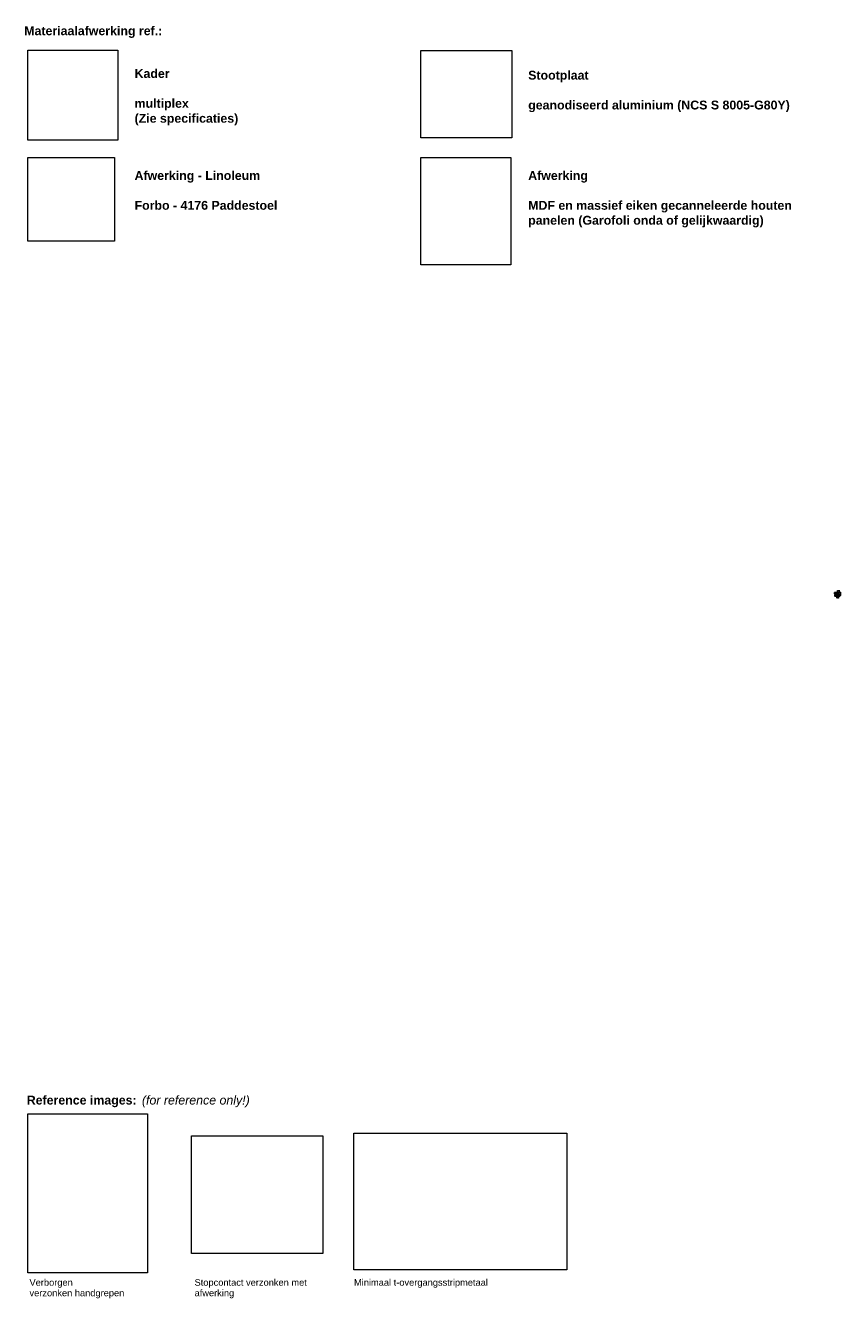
# Model space of a CAD drawing. Header units: millimetres. Extents: x 31693 to 77560, y -62826 to 19369.
# Tile 17 of 17: x 59110 to 77560, y -9418 to 19369. Entities that reach past the tile are written whole.
import ezdxf

# ---------------------------------------------------------------- set-up
doc = ezdxf.new("R2010")
doc.units = ezdxf.units.MM
doc.linetypes.add('Dash', pattern=[6.35, 3.175, -3.175])
for name, color, linetype, lineweight in [('A----M-', 8, 'Continuous', 5), ('A----M--2', 8, 'Continuous', 5), ('A09-G--', 8, 'Dash', 5), ('A09-NT--1', 7, 'Continuous', 50), ('A09-NT--2', 130, 'Continuous', 13), ('A09-NT--3', 7, 'Continuous', 13), ('A09-NT--4', 7, 'Continuous', 5), ('A99-----6', 1, 'Continuous', 25), ('Detail Items-5', 8, 'Continuous', 5)]:
    doc.layers.add(name, color=color, linetype=linetype, lineweight=lineweight)
doc.styles.add('Arial_3', font='arial.ttf', dxfattribs={"height": 150})
doc.styles.add('Arial_4', font='arial.ttf', dxfattribs={"height": 3.6})
doc.styles.add('Arial_5', font='arial.ttf', dxfattribs={"height": 3})
doc.styles.add('Arial_B_1', font='arialbd.ttf', dxfattribs={"height": 200})
doc.styles.add('Arial_I', font='ariali.ttf', dxfattribs={"height": 200})
doc.dimstyles.new('TD_Diagonal_1_8_mm_-_Transparent_text_2', dxfattribs={"dimscale": 304.8, "dimtxt": 3.672934, "dimasz": 0.002625, "dimexe": 0.009843, "dimexo": 0.009843, "dimgap": 0.005249, "dimtad": 1, "dimdec": 0, "dimzin": 0, "dimdsep": 46, "dimtxsty": 'Arial_4', "dimblk1": 'OBLIQUE', "dimblk2": 'OBLIQUE', "dimsah": 1, "dimcen": 0.09, "dimdle": 0.013123, "dimazin": 2, "dimtfac": 1, "dimtdec": 4, "dimtix": 1, "dimtmove": 0, "dimatfit": 3, "dimfxl": 1, "dimtvp": 1, "dimtolj": 1, "dimtzin": 0, "dimarcsym": 2})
doc.dimstyles.new('TD_Diagonal_1_8_mm_-_Transparent_text_3', dxfattribs={"dimscale": 304.8, "dimtxt": 3.672934, "dimasz": 0.002625, "dimexe": 0.009843, "dimexo": 0.009843, "dimgap": 0.005249, "dimtad": 1, "dimdec": 0, "dimzin": 0, "dimdsep": 46, "dimtxsty": 'Arial_4', "dimblk1": 'OBLIQUE', "dimblk2": 'OBLIQUE', "dimsah": 1, "dimcen": 0.09, "dimdle": 0.013123, "dimazin": 2, "dimtfac": 1, "dimtdec": 4, "dimtix": 1, "dimtmove": 2, "dimatfit": 3, "dimfxl": 1, "dimtvp": 1, "dimtolj": 1, "dimtzin": 0, "dimarcsym": 2})
picture_1 = doc.add_image_def('image1.jpg', size_in_pixel=(1021, 1021))
picture_2 = doc.add_image_def('image2.png', size_in_pixel=(564, 751))
picture_3 = doc.add_image_def('image3.png', size_in_pixel=(390, 349))
picture_4 = doc.add_image_def('image4.png', size_in_pixel=(527, 505))
picture_5 = doc.add_image_def('image5.png', size_in_pixel=(2048, 1314))
picture_6 = doc.add_image_def('image6.png', size_in_pixel=(455, 543))
picture_7 = doc.add_image_def('image7.jpg', size_in_pixel=(528, 511))
pattern_1 = [(45, (75653.5307, 4798.267), (-1.4142136, 1.4142136), [])]
pattern_2 = [(135, (75653.5307, 4798.267), (-1.4142136, -1.4142136), [])]

# ---------------------------------------------------------------- blocks, each defined once
blk = doc.blocks.new('DIMBLOCK29-Detail blad kant')
at = {"layer": 'A----M--2'}
for p, q in [((77500, 6550), (77543, 6550)), ((77540, 6550), (77500, 6550)), ((77505, 6545), (77543, 6545)), ((77540, 6545), (77505, 6545)), ((77540, 6554), (77540, 6545))]:
    blk.add_line(p, q, dxfattribs=at)
at = {"layer": 'A----M--2', "lineweight": 35}
for p, q in [((77540, 6550), (77539, 6550)), ((77540, 6545), (77539, 6545)), ((77540, 6550), (77540, 6550)), ((77540, 6545), (77540, 6545))]:
    blk.add_line(p, q, dxfattribs=at)
at = {"layer": 'A----M--2', "color": 0, "insert": (77534, 6546), "char_height": 3.6, "width": 3.32, "attachment_point": 1, "rotation": 90, "line_spacing_factor": 0.941778, "style": 'Arial_4'}
blk.add_mtext('5', dxfattribs=at)
blk = doc.blocks.new('_Oblique')
at = {"color": 0, "linetype": 'ByBlock', "lineweight": -2}
blk.add_line((-0.5, -0.5), (0.5, 0.5), dxfattribs=at)
blk = doc.blocks.new('DIMBLOCK30-Detail blad kant')
at = {"layer": 'A----M--2'}
for p, q in [((77505, 6545), (77543, 6545)), ((77540, 6545), (77505, 6545)), ((77505, 6505), (77543, 6505)), ((77540, 6505), (77505, 6505)), ((77540, 6545), (77540, 6505))]:
    blk.add_line(p, q, dxfattribs=at)
at = {"layer": 'A----M--2', "lineweight": 35}
for p, q in [((77540, 6545), (77539, 6545)), ((77540, 6505), (77539, 6505)), ((77540, 6545), (77540, 6545)), ((77540, 6505), (77540, 6505))]:
    blk.add_line(p, q, dxfattribs=at)
at = {"layer": 'A----M--2', "color": 0, "insert": (77534, 6522), "char_height": 3.6, "width": 6.65, "attachment_point": 1, "rotation": 90, "line_spacing_factor": 0.941778, "style": 'Arial_4'}
blk.add_mtext('40', dxfattribs=at)
blk = doc.blocks.new('DIMBLOCK31-Detail blad kant')
at = {"layer": 'A----M--2'}
for p, q in [((77500, 6500), (77543, 6500)), ((77540, 6500), (77500, 6500)), ((77505, 6505), (77543, 6505)), ((77540, 6505), (77505, 6505)), ((77540, 6505), (77540, 6500))]:
    blk.add_line(p, q, dxfattribs=at)
at = {"layer": 'A----M--2', "lineweight": 35}
for p, q in [((77540, 6505), (77539, 6505)), ((77540, 6500), (77539, 6500)), ((77540, 6505), (77540, 6505)), ((77540, 6500), (77540, 6500))]:
    blk.add_line(p, q, dxfattribs=at)
at = {"layer": 'A----M--2', "color": 0, "insert": (77534, 6501), "char_height": 3.6, "width": 3.32, "attachment_point": 1, "rotation": 90, "line_spacing_factor": 0.941778, "style": 'Arial_4'}
blk.add_mtext('5', dxfattribs=at)
blk = doc.blocks.new('DIMBLOCK32-Detail blad kant')
at = {"layer": 'A----M--2'}
for p, q in [((77494, 6482), (77543, 6482)), ((77540, 6482), (77494, 6482)), ((77500, 6500), (77543, 6500)), ((77540, 6500), (77500, 6500)), ((77540, 6500), (77540, 6478))]:
    blk.add_line(p, q, dxfattribs=at)
at = {"layer": 'A----M--2', "lineweight": 35}
for p, q in [((77540, 6500), (77539, 6500)), ((77540, 6482), (77539, 6482)), ((77540, 6500), (77540, 6500)), ((77540, 6482), (77540, 6482))]:
    blk.add_line(p, q, dxfattribs=at)
at = {"layer": 'A----M--2', "color": 0, "insert": (77534, 6488), "char_height": 3.6, "width": 6.65, "attachment_point": 1, "rotation": 90, "line_spacing_factor": 0.941778, "style": 'Arial_4'}
blk.add_mtext('18', dxfattribs=at)
blk = doc.blocks.new('DIMBLOCK33-Detail blad kant')
at = {"layer": 'A----M--2'}
for p, q in [((77506, 6453), (77487, 6453)), ((77491, 6455), (77491, 6450)), ((77491, 6453), (77491, 6455)), ((77502, 6502), (77502, 6450)), ((77502, 6453), (77502, 6502))]:
    blk.add_line(p, q, dxfattribs=at)
at = {"layer": 'A----M--2', "lineweight": 35}
for p, q in [((77491, 6453), (77491, 6453)), ((77491, 6453), (77491, 6452)), ((77502, 6453), (77502, 6453)), ((77502, 6453), (77502, 6452))]:
    blk.add_line(p, q, dxfattribs=at)
at = {"layer": 'A----M--2', "color": 0, "insert": (77494, 6459), "char_height": 3.6, "width": 16.41, "attachment_point": 1, "line_spacing_factor": 0.941778, "style": 'Arial_4'}
blk.add_mtext('ca. 10', dxfattribs=at)
blk = doc.blocks.new('DIMBLOCK34-Detail blad kant')
at = {"layer": 'A----M--2'}
for p, q in [((77506, 6560), (77493, 6560)), ((77497, 6553), (77497, 6563)), ((77497, 6560), (77497, 6553)), ((77502, 6548), (77502, 6563)), ((77502, 6560), (77502, 6548))]:
    blk.add_line(p, q, dxfattribs=at)
at = {"layer": 'A----M--2', "lineweight": 35}
for p, q in [((77497, 6560), (77497, 6560)), ((77497, 6560), (77497, 6559)), ((77502, 6560), (77502, 6560)), ((77502, 6560), (77502, 6559))]:
    blk.add_line(p, q, dxfattribs=at)
at = {"layer": 'A----M--2', "color": 0, "insert": (77498, 6566), "char_height": 3.6, "width": 3.32, "attachment_point": 1, "line_spacing_factor": 0.941778, "style": 'Arial_4'}
blk.add_mtext('5', dxfattribs=at)

msp = doc.modelspace()

# ---------------------------------------------------------------- hatches: boundary and pattern name
at = {"layer": 'Detail Items-5'}
h = msp.add_hatch(dxfattribs=at)
h.set_pattern_fill('FP_10', color=256, style=0, pattern_type=2)
h.set_pattern_definition(pattern_2)
h.paths.add_polyline_path([(77401.2, 6545), (77502.1, 6545), (77497.1, 6550), (77401.2, 6550)])
h = msp.add_hatch(dxfattribs=at)
h.set_pattern_fill('FP_9', color=256, style=0, pattern_type=2)
h.set_pattern_definition(pattern_1)
h.paths.add_polyline_path([(77462.1, 6500), (77462.1, 6515), (77472.1, 6515), (77472.1, 6530), (77462.1, 6530), (77462.1, 6545), (77401.2, 6545), (77401.2, 6500)])
h = msp.add_hatch(dxfattribs=at)
h.set_pattern_fill('FP_10', color=256, style=0, pattern_type=2)
h.set_pattern_definition(pattern_2)
h.paths.add_polyline_path([(77472, 6482), (77476, 6482), (77476, 6500), (77401.2, 6500), (77401.2, 6482), (77462.1, 6482)])
h = msp.add_hatch(dxfattribs=at)
h.set_pattern_fill('FP_9', color=256, style=0, pattern_type=2)
h.set_pattern_definition(pattern_1)
h.paths.add_polyline_path([(77454, 6464), (77454, 6482), (77401.2, 6482), (77401.2, 6464)])
h = msp.add_hatch(dxfattribs=at)
h.set_pattern_fill('FP_9', color=256, style=0, pattern_type=2)
h.set_pattern_definition(pattern_1)
h.paths.add_polyline_path([(77472, 6422.6), (77472, 6482), (77454, 6482), (77454, 6422.6)])
h = msp.add_hatch(dxfattribs=at)
h.set_pattern_fill('FP_9', color=256, style=0, pattern_type=2)
h.set_pattern_definition(pattern_1)
h.paths.add_polyline_path([(77472.1, 6500), (77497.1, 6500), (77502.1, 6505), (77502.1, 6545), (77462.1, 6545), (77462.1, 6530), (77472.1, 6530), (77472.1, 6515), (77462.1, 6515), (77462.1, 6500)])
h = msp.add_hatch(dxfattribs=at)
h.set_pattern_fill('FP_9', color=256, style=0, pattern_type=2)
h.set_pattern_definition(pattern_1)
h.paths.add_polyline_path([(77491, 6422.6), (77491, 6482), (77473, 6482), (77473, 6422.6), (77476, 6422.6)])

# ---------------------------------------------------------------- linework, layer by layer
at = {"layer": 'A09-NT--1'}
for p, q in [((77466.5, 6548.3), (77466.5, 6551.3)), ((77503.3, 6550.6), (77504.9, 6553.2))]:
    msp.add_line(p, q, dxfattribs=at)
at = {"layer": 'A09-NT--2'}
for p, q in [((77466.5, 6591), (77518.8, 6591)), ((77466.5, 6548.3), (77466.5, 6591)), ((77503.3, 6550.6), (77518.8, 6576))]:
    msp.add_line(p, q, dxfattribs=at)
at = {"layer": 'A99-----6'}
for p, q in [((77497.1, 6550), (77401.2, 6550)), ((77401.2, 6545), (77462.1, 6545)), ((77462.1, 6500), (77401.2, 6500)), ((77454, 6482), (77401.2, 6482)), ((77401.2, 6464), (77454, 6464)), ((77472, 6482), (77454, 6482)), ((77454, 6482), (77454, 6422.6)), ((77502.1, 6545), (77462.1, 6545)), ((77462.1, 6545), (77462.1, 6530)), ((77462.1, 6530), (77472.1, 6530)), ((77472.1, 6515), (77462.1, 6515)), ((77462.1, 6515), (77462.1, 6500)), ((77462.1, 6500), (77497.1, 6500)), ((77472, 6482), (77473, 6482)), ((77472, 6422.6), (77472, 6482)), ((77472.1, 6530), (77472.1, 6515)), ((77491, 6482), (77473, 6482)), ((77473, 6482), (77473, 6422.6)), ((77476, 6482), (77476, 6500)), ((77491, 6422.6), (77491, 6482)), ((77502.1, 6545), (77497.1, 6550)), ((77497.1, 6500), (77502.1, 6505)), ((77502.1, 6505), (77502.1, 6545))]:
    msp.add_line(p, q, dxfattribs=at)

# ---------------------------------------------------------------- texts
at = {"layer": 'A09-NT--3', "char_height": 3, "attachment_point": 1, "style": 'Arial_5'}
for s, insert, width in [('gefaseerde kanten', (77522.8, 6577.5), 41.688), ('linoleum afwerking', (77522.8, 6592.5), 42.169)]:
    msp.add_mtext(s, dxfattribs=dict(at, insert=insert, width=width))
at = {"layer": 'A09-NT--3', "char_height": 150, "attachment_point": 1, "style": 'Arial_3', "bg_fill": 3, "box_fill_scale": 1.25, "bg_fill_color": 256, "bg_fill_true_color": 13158600, "bg_fill_transparency": 0}
for s, insert, width in [('Stopcontact verzonken met ', (62932, -8979.1), 3126.581), ('Minimaal t-overgangsstripmetaal', (66537.3, -8979.1), 3647.678)]:
    msp.add_mtext(s, dxfattribs=dict(at, insert=insert, width=width))
at = {"layer": 'A09-NT--4', "char_height": 200, "attachment_point": 1, "bg_fill": 3, "box_fill_scale": 1.25, "bg_fill_color": 256, "bg_fill_true_color": 13158600, "bg_fill_transparency": 0}
for s, insert, width, style in [('Materiaalafwerking ref.:', (59082, 19348.6), 3872.151, 'Arial_B_1'), ('Kader', (61576.1, 18382.6), 978.059, 'Arial_B_1'), ('Stootplaat ', (70475.6, 18344.9), 1771.729, 'Arial_B_1'), ('multiplex', (61576.1, 17707.9), 1507.172, 'Arial_B_1'), ('geanodiseerd aluminium (NCS S 8005-G80Y) ', (70475.6, 17670.2), 7375.525, 'Arial_B_1'), ('Afwerking - Linoleum', (61576.1, 16076.6), 3503.374, 'Arial_B_1'), ('Afwerking', (70475.6, 16076.6), 1675.527, 'Arial_B_1'), ('Forbo - 4176 Paddestoel', (61576.1, 15401.9), 3976.37, 'Arial_B_1'), ('MDF en massief eiken gecanneleerde houten ', (70475.6, 15401.9), 7447.677, 'Arial_B_1'), (' (for reference only!)', (61665, -4831.2), 3110.548, 'Arial_I')]:
    msp.add_mtext(s, dxfattribs=dict(at, insert=insert, width=width, style=style))

# ---------------------------------------------------------------- dimensions: what is measured, and where the dimension line sits
at = {"layer": 'A----M-'}
dim = msp.add_linear_dim(base=(77491, 6452.5), p1=(77502.1, 6505), p2=(77491, 6451.9), text='ca. 10', dimstyle='TD_Diagonal_1_8_mm_-_Transparent_text_3', override={"dimpost": '<>', "dimfxl": 54.195337}, dxfattribs=at)
dim.commit()
dim.dimension.update_dxf_attribs({"geometry": 'DIMBLOCK33-Detail blad kant', "text_midpoint": (77502.7, 6456.4), "dimtype": 160})
for base, p1, p2, override, picture, middle in [((77539.9, 6482), (77497.1, 6500), (77491, 6482), {"dimpost": '<>', "dimfxl": 18.990802}, 'DIMBLOCK32-Detail blad kant', (77536.5, 6491)), ((77539.9, 6545), (77497.1, 6550), (77502.1, 6545), {"dimpost": '<>', "dimfxl": 7.071068}, 'DIMBLOCK29-Detail blad kant', (77536.5, 6547.5)), ((77539.9, 6500), (77502.1, 6505), (77497.1, 6500), {"dimpost": '<>', "dimfxl": 7.071068}, 'DIMBLOCK31-Detail blad kant', (77536.5, 6502.5)), ((77539.9, 6505), (77502.1, 6545), (77502.1, 6505), {"dimpost": '<>', "dimfxl": 40}, 'DIMBLOCK30-Detail blad kant', (77536.5, 6525))]:
    dim = msp.add_linear_dim(base=base, p1=p1, p2=p2, angle=90, dimstyle='TD_Diagonal_1_8_mm_-_Transparent_text_2', override=override, dxfattribs=at)
    dim.commit()
    dim.dimension.update_dxf_attribs({"geometry": picture, "text_midpoint": middle})
dim = msp.add_linear_dim(base=(77497.1, 6559.8), p1=(77502.1, 6545), p2=(77497.1, 6550), dimstyle='TD_Diagonal_1_8_mm_-_Transparent_text_2', override={"dimpost": '<>', "dimfxl": 7.071068}, dxfattribs=at)
dim.commit()
dim.dimension.update_dxf_attribs({"geometry": 'DIMBLOCK34-Detail blad kant', "text_midpoint": (77499.6, 6563.2)})

# ---------------------------------------------------------------- pictures from other files: only their frames are drawn
at = {"layer": 'A09-G--'}
image = msp.add_image(picture_1, insert=(59163.4, 16776.6), size_in_units=(2034.9, 2034.9), dxfattribs=at)
image.dxf.flags = 7
image = msp.add_image(picture_4, insert=(68047.1, 16829.9), size_in_units=(2057.3, 1971.4), dxfattribs=at)
image.dxf.flags = 7
image = msp.add_image(picture_7, insert=(59163.4, 14487.9), size_in_units=(1960.5, 1897.4), dxfattribs=at)
image.dxf.flags = 7
image = msp.add_image(picture_6, insert=(68047.1, 13956.9), size_in_units=(2034.9, 2428.4), dxfattribs=at)
image.dxf.flags = 7
image = msp.add_image(picture_2, insert=(59164, -8840.9), size_in_units=(2703.3, 3599.6), dxfattribs=at)
image.dxf.flags = 7
image = msp.add_image(picture_3, insert=(62863.9, -8398.3), size_in_units=(2970.4, 2658.2), dxfattribs=at)
image.dxf.flags = 7
image = msp.add_image(picture_5, insert=(66535, -8769.9), size_in_units=(4817.2, 3090.7), dxfattribs=at)
image.dxf.flags = 7

# ---------------------------------------------------------------- next in the draw order: texts
at = {"layer": 'A09-NT--3', "char_height": 150, "attachment_point": 1, "style": 'Arial_3', "bg_fill": 3, "box_fill_scale": 1.25, "bg_fill_color": 256, "bg_fill_true_color": 13158600, "bg_fill_transparency": 0}
for s, insert, width in [('Verborgen', (59200.8, -8979.1), 1170.464), ('afwerking', (62932, -9217.2), 1090.295)]:
    msp.add_mtext(s, dxfattribs=dict(at, insert=insert, width=width))
at = {"layer": 'A09-NT--4', "char_height": 200, "attachment_point": 1, "style": 'Arial_B_1', "bg_fill": 3, "box_fill_scale": 1.25, "bg_fill_color": 256, "bg_fill_true_color": 13158600, "bg_fill_transparency": 0}
for s, insert, width in [('(Zie specificaties)', (61576.1, 17370.5), 2886.075), ('panelen (Garofoli onda of gelijkwaardig)', (70475.6, 15064.6), 6557.804), ('Reference images:', (59138.3, -4831.2), 3062.446)]:
    msp.add_mtext(s, dxfattribs=dict(at, insert=insert, width=width))

# ---------------------------------------------------------------- next in the draw order: texts
at = {"layer": 'A09-NT--3', "insert": (59200.8, -9217.2), "char_height": 150, "width": 2565.4, "attachment_point": 1, "style": 'Arial_3', "bg_fill": 3, "box_fill_scale": 1.25, "bg_fill_color": 256, "bg_fill_true_color": 13158600, "bg_fill_transparency": 0}
msp.add_mtext('verzonken handgrepen', dxfattribs=at)

doc.saveas('drawing.dxf')
